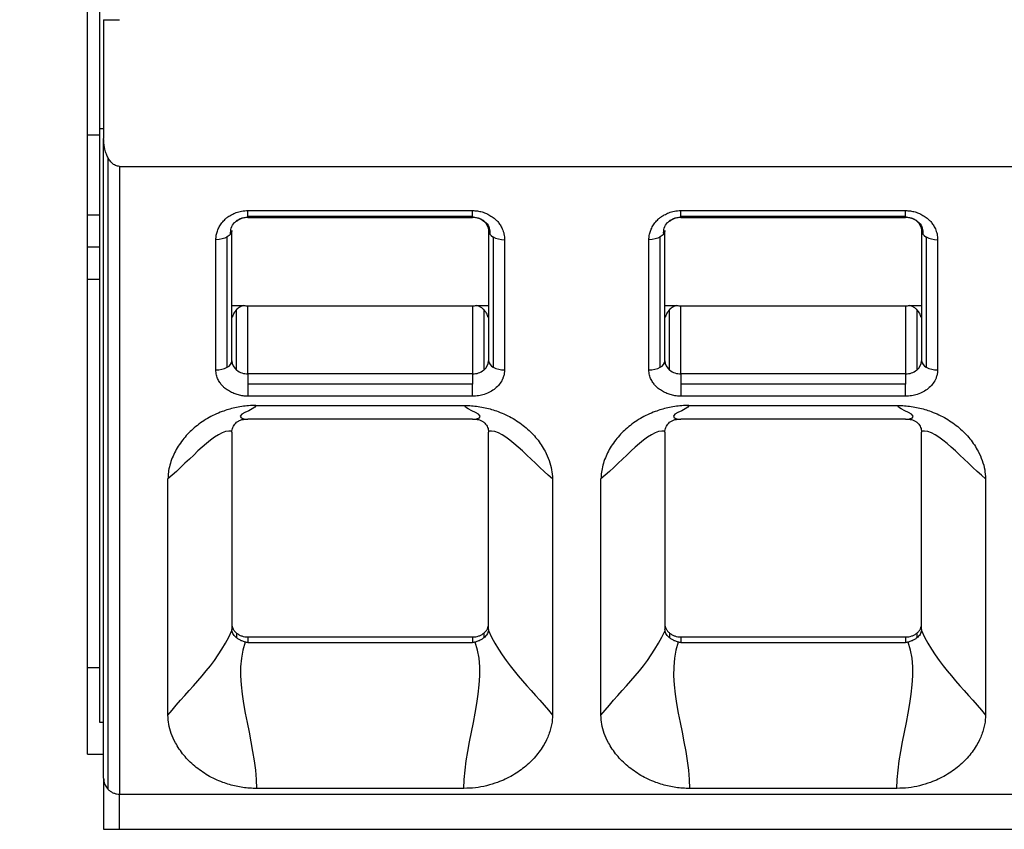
# Model space of a CAD drawing. Header units: millimetres. Extents: x 3 to 274, y 6 to 213.
# Tile 4 of 41: x 57.95 to 66.14, y 64.41 to 71.14. Entities that reach past the tile are written whole.
import ezdxf

# ---------------------------------------------------------------- set-up
doc = ezdxf.new("R2010")
doc.units = ezdxf.units.MM
doc.layers.add('DIMENSIONS', color=140, linetype='Continuous', lineweight=25)
doc.styles.add('SLDTEXTSTYLE0', font='TXT', dxfattribs={"width": 0.7})
doc.dimstyles.new('SLDDIMSTYLE0', dxfattribs={"dimtxt": 2.158008, "dimasz": 3.302, "dimexe": 0, "dimexo": 0.0625, "dimgap": 0.539502, "dimtad": 0, "dimtih": 1, "dimtoh": 1, "dimlfac": 1.5, "dimrnd": 1e-09, "dimzin": 12, "dimdsep": 46, "dimtxsty": 'SLDTEXTSTYLE0', "dimsah": 1, "dimcen": 0.09, "dimadec": 0, "dimazin": 3, "dimtfac": 1, "dimtofl": 0, "dimtmove": 0, "dimatfit": 3, "dimfxl": 1, "dimfrac": 2, "dimtolj": 1, "dimtzin": 12, "dimarcsym": 0})

# ---------------------------------------------------------------- blocks, each defined once
blk = doc.blocks.new('_D_1')
at = {"layer": 'DIMENSIONS', "transparency": 16777216}
for p, q in [((58.6481, 125.22), (45.3389, 125.22)), ((48.5139, 125.22), (48.5139, 99.9446)), ((45.3076, 96.0317), (44.5829, 96.0317)), ((44.5829, 96.0317), (44.5829, 92.6019)), ((51.7203, 96.0317), (52.445, 96.0317)), ((52.445, 96.0317), (52.445, 92.6019)), ((44.5829, 92.6019), (45.3076, 92.6019)), ((52.445, 92.6019), (51.7203, 92.6019)), ((48.5139, 64.4076), (48.5139, 92.1188)), ((57.3773, 64.4076), (45.3389, 64.4076))]:
    blk.add_line(p, q, dxfattribs=at)
for points in [[(48.5139, 125.22), (48.0059, 121.918), (49.0219, 121.918)], [(48.5139, 64.4076), (49.0219, 67.7096), (48.0059, 67.7096)]]:
    blk.add_solid(points, dxfattribs=at)
at = {"layer": 'DIMENSIONS', "transparency": 16777216, "char_height": 2.11667, "attachment_point": 1, "style": 'SLDTEXTSTYLE0'}
for s, insert in [('91.2', (45.3076, 99.2433)), ('3.59', (45.3076, 95.3304))]:
    blk.add_mtext(s, dxfattribs=dict(at, insert=insert))
blk = doc.blocks.new('_D_2')
at = {"layer": 'DIMENSIONS', "transparency": 16777216}
for p, q in [((62.2416, 125.22), (33.3389, 125.22)), ((36.5139, 125.22), (36.5139, 99.9446)), ((33.3076, 96.0317), (32.5829, 96.0317)), ((32.5829, 96.0317), (32.5829, 92.6019)), ((39.7203, 96.0317), (40.445, 96.0317)), ((40.445, 96.0317), (40.445, 92.6019)), ((32.5829, 92.6019), (33.3076, 92.6019)), ((40.445, 92.6019), (39.7203, 92.6019)), ((36.5139, 57.9676), (36.5139, 92.1188)), ((57.5106, 57.9676), (33.3389, 57.9676))]:
    blk.add_line(p, q, dxfattribs=at)
for points in [[(36.5139, 125.22), (36.0059, 121.918), (37.0219, 121.918)], [(36.5139, 57.9676), (37.0219, 61.2696), (36.0059, 61.2696)]]:
    blk.add_solid(points, dxfattribs=at)
at = {"layer": 'DIMENSIONS', "transparency": 16777216, "char_height": 2.11667, "attachment_point": 1, "style": 'SLDTEXTSTYLE0'}
for s, insert in [('100.9', (32.41, 99.2433)), ('3.97', (33.3076, 95.3304))]:
    blk.add_mtext(s, dxfattribs=dict(at, insert=insert))

msp = doc.modelspace()

# ---------------------------------------------------------------- linework, layer by layer
for p, q in [((58.5139, 70.1845), (58.5139, 81.3512)), ((58.6139, 71.3012), (58.6139, 70.2345)), ((58.6473, 71.141), (58.7806, 71.141)), ((58.6473, 71.141), (58.6473, 70.1534)), ((58.6473, 70.2345), (58.6139, 70.2345)), ((58.6139, 70.2345), (58.6139, 65.3012)), ((58.5139, 70.1845), (58.6139, 70.1845)), ((58.5139, 69.5179), (58.5139, 70.1845)), ((58.6473, 64.8343), (58.6473, 70.1534)), ((58.6863, 64.74), (58.6863, 69.9891)), ((58.7806, 69.921), (73.5806, 69.921)), ((58.7806, 69.921), (58.7806, 64.701)), ((58.5139, 69.5179), (58.6139, 69.5179)), ((58.5139, 69.2512), (58.5139, 69.5179)), ((59.8473, 69.5537), (61.7139, 69.5537)), ((59.8473, 69.5073), (61.7139, 69.5073)), ((59.8473, 69.4969), (61.7139, 69.4969)), ((63.4473, 69.5537), (65.3139, 69.5537)), ((63.4473, 69.5073), (65.3139, 69.5073)), ((63.4473, 69.4969), (65.3139, 69.4969)), ((59.6749, 68.2512), (59.6749, 69.3341)), ((59.7139, 68.3053), (59.7139, 69.3882)), ((61.8473, 69.3882), (61.8473, 68.3053)), ((61.8863, 69.3341), (61.8863, 68.2512)), ((63.2749, 68.2512), (63.2749, 69.3341)), ((63.3139, 68.3053), (63.3139, 69.3882)), ((65.4473, 69.3882), (65.4473, 68.3053)), ((65.4863, 69.3341), (65.4863, 68.2512)), ((59.5806, 68.2288), (59.5806, 69.3117)), ((61.9806, 69.3117), (61.9806, 68.2288)), ((63.1806, 68.2288), (63.1806, 69.3117)), ((65.5806, 69.3117), (65.5806, 68.2288)), ((58.5139, 69.2512), (58.6139, 69.2512)), ((58.5139, 68.9845), (58.5139, 69.2512)), ((58.5139, 68.9845), (58.6139, 68.9845)), ((58.5139, 65.7512), (58.5139, 68.9845)), ((59.7141, 68.765), (59.8125, 68.765)), ((59.8473, 68.196), (59.8473, 68.7612)), ((59.8473, 68.7612), (61.7139, 68.7612)), ((61.7139, 68.7612), (61.7139, 68.196)), ((61.7487, 68.765), (61.8472, 68.765)), ((63.3141, 68.765), (63.4125, 68.765)), ((63.4473, 68.196), (63.4473, 68.7612)), ((63.4473, 68.7612), (65.3139, 68.7612)), ((65.3139, 68.7612), (65.3139, 68.196)), ((65.3487, 68.765), (65.4472, 68.765)), ((59.753, 68.228), (59.753, 68.7306)), ((61.8082, 68.7306), (61.8082, 68.228)), ((63.353, 68.228), (63.353, 68.7306)), ((65.4082, 68.7306), (65.4082, 68.228)), ((59.8473, 68.196), (59.8473, 68.11)), ((61.7139, 68.196), (59.8473, 68.196)), ((61.7139, 68.196), (61.7139, 68.11)), ((63.4473, 68.196), (63.4473, 68.11)), ((65.3139, 68.196), (63.4473, 68.196)), ((65.3139, 68.196), (65.3139, 68.11)), ((61.7139, 68.11), (59.8473, 68.11)), ((61.7139, 68.0104), (61.7139, 68.11)), ((65.3139, 68.11), (63.4473, 68.11)), ((65.3139, 68.0104), (65.3139, 68.11)), ((61.7139, 68.0104), (59.8473, 68.0104)), ((65.3139, 68.0104), (63.4473, 68.0104)), ((59.9115, 67.9332), (61.6497, 67.9332)), ((63.5115, 67.9332), (65.2497, 67.9332)), ((61.714, 67.8194), (59.8473, 67.8194)), ((65.314, 67.8194), (63.4473, 67.8194)), ((59.7139, 67.7102), (59.7139, 66.0719)), ((61.8473, 66.0719), (61.8473, 67.7102)), ((63.3139, 67.7102), (63.3139, 66.0719)), ((65.4473, 66.0719), (65.4473, 67.7102)), ((59.1822, 65.358), (59.1822, 67.324)), ((62.379, 67.324), (62.379, 65.358)), ((62.7822, 65.358), (62.7822, 67.324)), ((65.979, 67.324), (65.979, 65.358)), ((59.7523, 66.0409), (59.7529, 66.0008)), ((59.8466, 66.0087), (61.7147, 66.0087)), ((59.8466, 66.0087), (59.8473, 65.9626)), ((61.7147, 66.0087), (61.714, 65.9626)), ((61.8089, 66.0409), (61.8083, 66.0008)), ((63.3523, 66.0409), (63.3529, 66.0008)), ((63.4466, 66.0087), (65.3147, 66.0087)), ((63.4466, 66.0087), (63.4473, 65.9626)), ((65.3147, 66.0087), (65.314, 65.9626)), ((65.4089, 66.0409), (65.4083, 66.0008)), ((59.8473, 65.9626), (61.714, 65.9626)), ((63.4473, 65.9626), (65.314, 65.9626)), ((58.6139, 65.7512), (58.5139, 65.7512)), ((58.5139, 65.0345), (58.5139, 65.7512)), ((58.6139, 65.3012), (58.6473, 65.3012)), ((58.5139, 65.0345), (58.6473, 65.0345)), ((58.6473, 64.8343), (58.6473, 64.4106)), ((58.7806, 64.701), (73.5806, 64.701)), ((58.7806, 64.4106), (58.7806, 64.701)), ((61.6431, 64.7491), (59.9181, 64.7491)), ((65.2431, 64.7491), (63.5181, 64.7491)), ((58.6473, 64.4106), (58.7806, 64.4106)), ((58.7806, 64.4106), (73.5806, 64.4106))]:
    msp.add_line(p, q)
for centre, radius, start, end in [((59.6476, 68.312), 0.0666, 294.13418, 354.19523), ((59.8144, 68.3076), 0.1005, 181.31937, 232.32855), ((61.7468, 68.3076), 0.1005, 307.67145, 358.68063), ((61.9136, 68.312), 0.0666, 185.805, 245.86655), ((63.2476, 68.312), 0.0666, 294.13418, 354.19523), ((63.4144, 68.3076), 0.1005, 181.31937, 232.32855), ((65.3468, 68.3076), 0.1005, 307.67145, 358.68063), ((65.5136, 68.312), 0.0666, 185.805, 245.86655), ((59.8454, 68.3454), 0.1494, 231.78828, 270.72717), ((61.7158, 68.3454), 0.1494, 269.27281, 308.21172), ((61.9767, 68.4221), 0.1934, 242.12554, 271.14544), ((63.4454, 68.3454), 0.1494, 231.78828, 270.72717), ((65.3158, 68.3454), 0.1494, 269.27281, 308.21172), ((65.5767, 68.4221), 0.1934, 242.12554, 271.14544)]:
    msp.add_arc(centre, radius, start, end)
for points, knots in [([(58.6863, 69.9891), (58.6806, 70.0003), (58.6683, 70.0243), (58.6574, 70.0618), (58.6491, 70.1054), (58.648, 70.1354), (58.6473, 70.1534)], [0, 0, 0, 0, 0.22097, 0.473429, 0.683054, 1, 1, 1, 1]), ([(58.7806, 69.921), (58.7747, 69.9214), (58.7627, 69.9221), (58.7453, 69.9283), (58.726, 69.9397), (58.705, 69.9597), (58.6929, 69.9787), (58.6863, 69.9891)], [0, 0, 0, 0, 0.146423, 0.294629, 0.448899, 0.697234, 1, 1, 1, 1]), ([(59.5806, 69.3117), (59.5812, 69.3239), (59.5824, 69.3483), (59.5922, 69.384), (59.6079, 69.4186), (59.6303, 69.4518), (59.6544, 69.4801), (59.682, 69.503), (59.7129, 69.5207), (59.7499, 69.5383), (59.7957, 69.5519), (59.8295, 69.5531), (59.8473, 69.5537)], [0, 0, 0, 0, 0.101441, 0.201688, 0.302837, 0.406929, 0.515838, 0.588527, 0.673038, 0.770946, 0.879373, 1, 1, 1, 1]), ([(59.746, 69.4625), (59.7501, 69.4661), (59.7611, 69.4758), (59.7847, 69.4877), (59.8148, 69.4975), (59.8365, 69.4988), (59.8473, 69.4994)], [0, 0, 0, 0, 0.166394, 0.451166, 0.727716, 1, 1, 1, 1]), ([(61.7139, 69.5537), (61.7275, 69.5532), (61.7547, 69.5521), (61.7944, 69.5431), (61.8326, 69.5288), (61.8691, 69.5084), (61.9002, 69.4862), (61.9254, 69.461), (61.9447, 69.4331), (61.9639, 69.3994), (61.9785, 69.3581), (61.9799, 69.3277), (61.9806, 69.3117)], [0, 0, 0, 0, 0.092388, 0.18424, 0.278325, 0.377228, 0.483178, 0.558238, 0.646245, 0.748634, 0.867343, 1, 1, 1, 1]), ([(61.7139, 69.4995), (61.7247, 69.4988), (61.7464, 69.4975), (61.7766, 69.4877), (61.8001, 69.476), (61.811, 69.4663), (61.815, 69.4628)], [0, 0, 0, 0, 0.273587, 0.551247, 0.837086, 1, 1, 1, 1]), ([(63.1806, 69.3117), (63.1812, 69.3238), (63.1824, 69.3479), (63.1922, 69.3834), (63.2079, 69.418), (63.2303, 69.4514), (63.2539, 69.4795), (63.2806, 69.502), (63.3102, 69.5191), (63.3467, 69.5372), (63.3934, 69.5517), (63.4287, 69.553), (63.4473, 69.5537)], [0, 0, 0, 0, 0.100243, 0.199917, 0.301092, 0.405749, 0.515683, 0.583547, 0.664928, 0.761212, 0.874096, 1, 1, 1, 1]), ([(63.346, 69.4625), (63.3501, 69.4661), (63.3611, 69.4758), (63.3847, 69.4877), (63.4148, 69.4975), (63.4365, 69.4988), (63.4473, 69.4994)], [0, 0, 0, 0, 0.166394, 0.451166, 0.727716, 1, 1, 1, 1]), ([(65.3139, 69.5537), (65.3275, 69.5532), (65.3547, 69.5521), (65.3944, 69.5431), (65.4326, 69.5288), (65.4691, 69.5084), (65.5002, 69.4862), (65.5254, 69.461), (65.5447, 69.4331), (65.5639, 69.3994), (65.5785, 69.3581), (65.5799, 69.3277), (65.5806, 69.3117)], [0, 0, 0, 0, 0.092388, 0.18424, 0.278325, 0.377228, 0.483178, 0.558238, 0.646245, 0.748634, 0.867343, 1, 1, 1, 1]), ([(65.3139, 69.4995), (65.3247, 69.4988), (65.3464, 69.4975), (65.3766, 69.4877), (65.4001, 69.476), (65.411, 69.4663), (65.415, 69.4628)], [0, 0, 0, 0, 0.273587, 0.551247, 0.837086, 1, 1, 1, 1]), ([(59.7034, 69.3587), (59.7032, 69.3752), (59.7028, 69.4078), (59.7232, 69.4446), (59.7426, 69.4599), (59.746, 69.4625)], [0, 0, 0, 0, 0.460466, 0.907014, 1, 1, 1, 1]), ([(61.815, 69.4628), (61.8184, 69.4601), (61.8379, 69.4446), (61.8586, 69.4078), (61.8578, 69.3752), (61.8575, 69.3586)], [0, 0, 0, 0, 0.095946, 0.541393, 1, 1, 1, 1]), ([(63.3034, 69.3587), (63.3032, 69.3752), (63.3028, 69.4078), (63.3232, 69.4446), (63.3426, 69.4599), (63.346, 69.4625)], [0, 0, 0, 0, 0.460466, 0.907014, 1, 1, 1, 1]), ([(65.415, 69.4628), (65.4184, 69.4601), (65.4379, 69.4446), (65.4586, 69.4078), (65.4578, 69.3752), (65.4575, 69.3586)], [0, 0, 0, 0, 0.095946, 0.541393, 1, 1, 1, 1]), ([(59.7035, 69.3586), (59.6999, 69.3542), (59.6924, 69.3452), (59.6808, 69.3378), (59.6749, 69.3341)], [0, 0, 0, 0, 0.4944341, 1, 1, 1, 1]), ([(59.7139, 69.3882), (59.7133, 69.3832), (59.7122, 69.3733), (59.7078, 69.3632), (59.7036, 69.3587), (59.7035, 69.3586)], [0, 0, 0, 0, 0.494555, 0.989111, 1, 1, 1, 1]), ([(63.3035, 69.3586), (63.2999, 69.3542), (63.2924, 69.3452), (63.2808, 69.3378), (63.2749, 69.3341)], [0, 0, 0, 0, 0.494434, 1, 1, 1, 1]), ([(63.3139, 69.3882), (63.3133, 69.3832), (63.3122, 69.3733), (63.3078, 69.3632), (63.3036, 69.3587), (63.3035, 69.3586)], [0, 0, 0, 0, 0.494555, 0.989111, 1, 1, 1, 1]), ([(59.8125, 68.765), (59.8068, 68.7632), (59.7941, 68.7592), (59.7792, 68.7514), (59.7648, 68.7417), (59.7571, 68.7345), (59.753, 68.7306)], [0, 0, 0, 0, 0.191896, 0.419419, 0.687737, 1, 1, 1, 1]), ([(59.8125, 68.765), (59.8182, 68.7639), (59.8297, 68.7617), (59.8414, 68.7614), (59.8473, 68.7612)], [0, 0, 0, 0, 0.500001, 1, 1, 1, 1]), ([(61.7139, 68.7612), (61.7198, 68.7614), (61.7316, 68.7617), (61.743, 68.7639), (61.7487, 68.765)], [0, 0, 0, 0, 0.4999995, 1, 1, 1, 1]), ([(61.8082, 68.7306), (61.8027, 68.7356), (61.7927, 68.7447), (61.7737, 68.7567), (61.7564, 68.7625), (61.7487, 68.765)], [0, 0, 0, 0, 0.40661, 0.736708, 1, 1, 1, 1]), ([(63.4125, 68.765), (63.4068, 68.7632), (63.3941, 68.7592), (63.3792, 68.7514), (63.3648, 68.7417), (63.3571, 68.7345), (63.353, 68.7306)], [0, 0, 0, 0, 0.191896, 0.419419, 0.687737, 1, 1, 1, 1]), ([(63.4125, 68.765), (63.4182, 68.7639), (63.4297, 68.7617), (63.4414, 68.7614), (63.4473, 68.7612)], [0, 0, 0, 0, 0.500001, 1, 1, 1, 1]), ([(65.3139, 68.7612), (65.3198, 68.7614), (65.3316, 68.7617), (65.343, 68.7639), (65.3487, 68.765)], [0, 0, 0, 0, 0.499999, 1, 1, 1, 1]), ([(65.4082, 68.7306), (65.4027, 68.7356), (65.3927, 68.7447), (65.3737, 68.7567), (65.3564, 68.7625), (65.3487, 68.765)], [0, 0, 0, 0, 0.40661, 0.736708, 1, 1, 1, 1]), ([(59.753, 68.7306), (59.7485, 68.7257), (59.7393, 68.7156), (59.7294, 68.6996), (59.7215, 68.6823), (59.7184, 68.6703), (59.7169, 68.6641)], [0, 0, 0, 0, 0.223835, 0.464554, 0.72304, 1, 1, 1, 1]), ([(61.8444, 68.6641), (61.8412, 68.6761), (61.8352, 68.6986), (61.8168, 68.7204), (61.8082, 68.7306)], [0, 0, 0, 0, 0.535502, 1, 1, 1, 1]), ([(63.353, 68.7306), (63.3485, 68.7257), (63.3393, 68.7156), (63.3294, 68.6996), (63.3215, 68.6823), (63.3184, 68.6703), (63.3169, 68.6641)], [0, 0, 0, 0, 0.223835, 0.464554, 0.72304, 1, 1, 1, 1]), ([(65.4444, 68.6641), (65.4412, 68.6761), (65.4352, 68.6986), (65.4168, 68.7204), (65.4082, 68.7306)], [0, 0, 0, 0, 0.5355023, 1, 1, 1, 1]), ([(59.8473, 68.0104), (59.8338, 68.0108), (59.807, 68.0118), (59.7675, 68.0199), (59.7294, 68.0328), (59.6928, 68.0511), (59.6615, 68.071), (59.6363, 68.0935), (59.617, 68.1188), (59.5976, 68.1492), (59.5827, 68.1867), (59.5813, 68.2142), (59.5806, 68.2288)], [0, 0, 0, 0, 0.096528, 0.192405, 0.290036, 0.391704, 0.499434, 0.572292, 0.658525, 0.759635, 0.872818, 1, 1, 1, 1]), ([(61.9806, 68.2288), (61.9802, 68.2198), (61.9794, 68.2016), (61.9728, 68.1746), (61.9552, 68.1289), (61.918, 68.0829), (61.8618, 68.0451), (61.8146, 68.0251), (61.7645, 68.0124), (61.7309, 68.011), (61.7139, 68.0104)], [0, 0, 0, 0, 0.079119, 0.158855, 0.240435, 0.499353, 0.626497, 0.759651, 0.878356, 1, 1, 1, 1]), ([(63.4473, 68.0104), (63.4338, 68.0108), (63.407, 68.0118), (63.3675, 68.0199), (63.3294, 68.0328), (63.2928, 68.0511), (63.2615, 68.071), (63.2363, 68.0935), (63.217, 68.1188), (63.1976, 68.1492), (63.1827, 68.1867), (63.1813, 68.2142), (63.1806, 68.2288)], [0, 0, 0, 0, 0.096528, 0.192405, 0.290036, 0.391704, 0.499434, 0.572292, 0.658525, 0.759635, 0.872818, 1, 1, 1, 1]), ([(65.5806, 68.2288), (65.5802, 68.2198), (65.5794, 68.2016), (65.5728, 68.1746), (65.5552, 68.1289), (65.518, 68.0829), (65.4618, 68.0451), (65.4146, 68.0251), (65.3645, 68.0124), (65.3309, 68.011), (65.3139, 68.0104)], [0, 0, 0, 0, 0.079119, 0.158855, 0.240435, 0.499353, 0.626497, 0.759651, 0.878356, 1, 1, 1, 1]), ([(59.9115, 67.9332), (59.892, 67.9327), (59.853, 67.9318), (59.7951, 67.925), (59.7387, 67.9145), (59.6845, 67.9004), (59.6059, 67.8742), (59.5068, 67.8272), (59.3995, 67.7507), (59.3097, 67.6586), (59.2521, 67.5726), (59.2166, 67.497), (59.197, 67.4387), (59.1843, 67.38), (59.1829, 67.3421), (59.1822, 67.324)], [0, 0, 0, 0, 0.051024, 0.102089, 0.152657, 0.202254, 0.250484, 0.374538, 0.499784, 0.620003, 0.749585, 0.810658, 0.878547, 0.94213, 1, 1, 1, 1]), ([(61.6497, 67.9332), (61.6686, 67.9328), (61.7063, 67.932), (61.7626, 67.9256), (61.8185, 67.9155), (61.8739, 67.9012), (61.9541, 67.8744), (62.0547, 67.8271), (62.163, 67.7497), (62.253, 67.6574), (62.3144, 67.5642), (62.3532, 67.4772), (62.3749, 67.4004), (62.3776, 67.3492), (62.379, 67.324)], [0, 0, 0, 0, 0.049326, 0.09866, 0.148383, 0.198865, 0.25046, 0.374632, 0.500154, 0.62433, 0.74977, 0.836608, 0.919491, 1, 1, 1, 1]), ([(63.5115, 67.9332), (63.492, 67.9327), (63.453, 67.9318), (63.3951, 67.925), (63.3387, 67.9145), (63.2845, 67.9004), (63.2059, 67.8742), (63.1068, 67.8272), (62.9995, 67.7507), (62.9097, 67.6586), (62.8521, 67.5726), (62.8166, 67.497), (62.797, 67.4387), (62.7843, 67.38), (62.7829, 67.3421), (62.7822, 67.324)], [0, 0, 0, 0, 0.051024, 0.102089, 0.152657, 0.202254, 0.250484, 0.374538, 0.499784, 0.620003, 0.749585, 0.810658, 0.878547, 0.94213, 1, 1, 1, 1]), ([(65.2497, 67.9332), (65.2686, 67.9328), (65.3063, 67.932), (65.3626, 67.9256), (65.4185, 67.9155), (65.4739, 67.9012), (65.5541, 67.8744), (65.6547, 67.8271), (65.763, 67.7497), (65.853, 67.6574), (65.9144, 67.5642), (65.9532, 67.4772), (65.9749, 67.4004), (65.9776, 67.3492), (65.979, 67.324)], [0, 0, 0, 0, 0.049326, 0.09866, 0.148383, 0.198865, 0.25046, 0.374632, 0.500154, 0.62433, 0.74977, 0.836608, 0.919491, 1, 1, 1, 1]), ([(59.7144, 67.7197), (59.7154, 67.7267), (59.7174, 67.7408), (59.7256, 67.7607), (59.7371, 67.779), (59.7477, 67.7888), (59.7529, 67.7937)], [0, 0, 0, 0, 0.250754, 0.501502, 0.751829, 1, 1, 1, 1]), ([(59.7529, 67.7937), (59.7593, 67.7983), (59.7724, 67.8077), (59.7961, 67.8167), (59.8134, 67.8183), (59.8221, 67.8191)], [0, 0, 0, 0, 0.320729, 0.656608, 1, 1, 1, 1]), ([(59.8221, 67.8191), (59.8262, 67.8192), (59.8345, 67.8193), (59.843, 67.8194), (59.8473, 67.8194)], [0, 0, 0, 0, 0.504061, 1, 1, 1, 1]), ([(61.714, 67.8194), (61.7182, 67.8194), (61.7267, 67.8193), (61.735, 67.8192), (61.7392, 67.8191)], [0, 0, 0, 0, 0.495939, 1, 1, 1, 1]), ([(61.7392, 67.8191), (61.7479, 67.8183), (61.7651, 67.8167), (61.7888, 67.8077), (61.8019, 67.7983), (61.8083, 67.7937)], [0, 0, 0, 0, 0.343392, 0.679271, 1, 1, 1, 1]), ([(61.8083, 67.7937), (61.8136, 67.7888), (61.8241, 67.779), (61.8356, 67.7607), (61.8438, 67.7408), (61.8458, 67.7267), (61.8468, 67.7197)], [0, 0, 0, 0, 0.248171, 0.498498, 0.749246, 1, 1, 1, 1]), ([(63.3144, 67.7197), (63.3154, 67.7267), (63.3174, 67.7408), (63.3256, 67.7607), (63.3371, 67.779), (63.3477, 67.7888), (63.3529, 67.7937)], [0, 0, 0, 0, 0.250754, 0.501502, 0.751829, 1, 1, 1, 1]), ([(63.3529, 67.7937), (63.3593, 67.7983), (63.3724, 67.8077), (63.3961, 67.8167), (63.4134, 67.8183), (63.4221, 67.8191)], [0, 0, 0, 0, 0.3207286, 0.6566077, 1, 1, 1, 1]), ([(63.4221, 67.8191), (63.4262, 67.8192), (63.4345, 67.8193), (63.443, 67.8194), (63.4473, 67.8194)], [0, 0, 0, 0, 0.504061, 1, 1, 1, 1]), ([(65.314, 67.8194), (65.3182, 67.8194), (65.3267, 67.8193), (65.335, 67.8192), (65.3392, 67.8191)], [0, 0, 0, 0, 0.495939, 1, 1, 1, 1]), ([(65.3392, 67.8191), (65.3479, 67.8183), (65.3651, 67.8167), (65.3888, 67.8077), (65.4019, 67.7983), (65.4083, 67.7937)], [0, 0, 0, 0, 0.343392, 0.679271, 1, 1, 1, 1]), ([(65.4083, 67.7937), (65.4136, 67.7888), (65.4241, 67.779), (65.4356, 67.7607), (65.4438, 67.7408), (65.4458, 67.7267), (65.4468, 67.7197)], [0, 0, 0, 0, 0.248171, 0.498498, 0.749246, 1, 1, 1, 1]), ([(59.7132, 66.1187), (59.7137, 66.1114), (59.7145, 66.0969), (59.7222, 66.0762), (59.7345, 66.0571), (59.7463, 66.0464), (59.7523, 66.0409)], [0, 0, 0, 0, 0.255088, 0.499996, 0.744907, 1, 1, 1, 1]), ([(59.7529, 66.0008), (59.7478, 66.0052), (59.7376, 66.0143), (59.7261, 66.0296), (59.7177, 66.0457), (59.7156, 66.0569), (59.7145, 66.0625)], [0, 0, 0, 0, 0.242318, 0.491249, 0.744344, 1, 1, 1, 1]), ([(61.8467, 66.0625), (61.8457, 66.0569), (61.8435, 66.0457), (61.8351, 66.0296), (61.8237, 66.0143), (61.8134, 66.0052), (61.8083, 66.0008)], [0, 0, 0, 0, 0.255656, 0.508751, 0.757682, 1, 1, 1, 1]), ([(61.8089, 66.0409), (61.8149, 66.0464), (61.8267, 66.0571), (61.839, 66.0762), (61.8467, 66.0969), (61.8476, 66.1114), (61.848, 66.1187)], [0, 0, 0, 0, 0.255093, 0.500004, 0.744912, 1, 1, 1, 1]), ([(63.3132, 66.1187), (63.3137, 66.1114), (63.3145, 66.0969), (63.3222, 66.0762), (63.3345, 66.0571), (63.3463, 66.0464), (63.3523, 66.0409)], [0, 0, 0, 0, 0.255088, 0.499996, 0.744907, 1, 1, 1, 1]), ([(63.3529, 66.0008), (63.3478, 66.0052), (63.3376, 66.0143), (63.3261, 66.0296), (63.3177, 66.0457), (63.3156, 66.0569), (63.3145, 66.0625)], [0, 0, 0, 0, 0.242318, 0.491249, 0.744344, 1, 1, 1, 1]), ([(65.4467, 66.0625), (65.4457, 66.0569), (65.4435, 66.0457), (65.4351, 66.0296), (65.4237, 66.0143), (65.4134, 66.0052), (65.4083, 66.0008)], [0, 0, 0, 0, 0.255656, 0.508751, 0.757682, 1, 1, 1, 1]), ([(65.4089, 66.0409), (65.4149, 66.0464), (65.4267, 66.0571), (65.439, 66.0762), (65.4467, 66.0969), (65.4476, 66.1114), (65.448, 66.1187)], [0, 0, 0, 0, 0.2550934, 0.5000039, 0.7449124, 1, 1, 1, 1]), ([(59.7523, 66.0409), (59.7589, 66.036), (59.7719, 66.0263), (59.7951, 66.0161), (59.8201, 66.0098), (59.8376, 66.009), (59.8466, 66.0087)], [0, 0, 0, 0, 0.255089, 0.499999, 0.744909, 1, 1, 1, 1]), ([(59.8239, 65.9658), (59.8149, 65.9686), (59.7972, 65.9742), (59.7728, 65.9862), (59.7594, 65.996), (59.7529, 66.0008)], [0, 0, 0, 0, 0.345287, 0.681411, 1, 1, 1, 1]), ([(61.7147, 66.0087), (61.7236, 66.009), (61.7411, 66.0098), (61.7662, 66.0161), (61.7893, 66.0263), (61.8023, 66.036), (61.8089, 66.0409)], [0, 0, 0, 0, 0.255091, 0.500001, 0.744911, 1, 1, 1, 1]), ([(61.8083, 66.0008), (61.8018, 65.996), (61.7884, 65.9862), (61.764, 65.9742), (61.7463, 65.9686), (61.7373, 65.9658)], [0, 0, 0, 0, 0.318589, 0.654713, 1, 1, 1, 1]), ([(63.3523, 66.0409), (63.3589, 66.036), (63.3719, 66.0263), (63.3951, 66.0161), (63.4201, 66.0098), (63.4376, 66.009), (63.4466, 66.0087)], [0, 0, 0, 0, 0.2550893, 0.4999991, 0.7449093, 1, 1, 1, 1]), ([(63.4239, 65.9658), (63.4149, 65.9686), (63.3972, 65.9742), (63.3728, 65.9862), (63.3594, 65.996), (63.3529, 66.0008)], [0, 0, 0, 0, 0.345287, 0.681411, 1, 1, 1, 1]), ([(65.3147, 66.0087), (65.3236, 66.009), (65.3411, 66.0098), (65.3662, 66.0161), (65.3893, 66.0263), (65.4023, 66.036), (65.4089, 66.0409)], [0, 0, 0, 0, 0.255091, 0.500001, 0.744911, 1, 1, 1, 1]), ([(65.4083, 66.0008), (65.4018, 65.996), (65.3884, 65.9862), (65.364, 65.9742), (65.3463, 65.9686), (65.3373, 65.9658)], [0, 0, 0, 0, 0.318589, 0.654713, 1, 1, 1, 1]), ([(59.8473, 65.9626), (59.8434, 65.9628), (59.8355, 65.963), (59.8278, 65.9649), (59.8239, 65.9658)], [0, 0, 0, 0, 0.496093, 1, 1, 1, 1]), ([(61.7373, 65.9658), (61.7334, 65.9649), (61.7258, 65.963), (61.7179, 65.9628), (61.714, 65.9626)], [0, 0, 0, 0, 0.503907, 1, 1, 1, 1]), ([(63.4473, 65.9626), (63.4434, 65.9628), (63.4355, 65.963), (63.4278, 65.9649), (63.4239, 65.9658)], [0, 0, 0, 0, 0.496093, 1, 1, 1, 1]), ([(65.3373, 65.9658), (65.3334, 65.9649), (65.3258, 65.963), (65.3179, 65.9628), (65.314, 65.9626)], [0, 0, 0, 0, 0.503907, 1, 1, 1, 1]), ([(59.9181, 64.7491), (59.8992, 64.7495), (59.8613, 64.7502), (59.8047, 64.7566), (59.7486, 64.7667), (59.6929, 64.7809), (59.6123, 64.8076), (59.511, 64.8547), (59.4016, 64.9319), (59.3102, 65.0239), (59.2478, 65.1172), (59.2085, 65.2043), (59.1864, 65.2813), (59.1836, 65.3327), (59.1822, 65.358)], [0, 0, 0, 0, 0.0493098, 0.0986472, 0.1483855, 0.1988894, 0.250507, 0.3746724, 0.5002562, 0.6245559, 0.7498161, 0.8366549, 0.9195094, 1, 1, 1, 1]), ([(62.379, 65.358), (62.3785, 65.3429), (62.3775, 65.3125), (62.3697, 65.2669), (62.3572, 65.2209), (62.3395, 65.1747), (62.3071, 65.1078), (62.2509, 65.0238), (62.1598, 64.932), (62.0502, 64.8547), (61.9378, 64.8024), (61.8324, 64.7701), (61.7383, 64.7523), (61.6748, 64.7502), (61.6431, 64.7491)], [0, 0, 0, 0, 0.0479861, 0.0966651, 0.1464081, 0.1975634, 0.2504513, 0.3752244, 0.5002493, 0.6250051, 0.7495974, 0.8347299, 0.9176313, 1, 1, 1, 1]), ([(63.5181, 64.7491), (63.4992, 64.7495), (63.4613, 64.7502), (63.4047, 64.7566), (63.3486, 64.7667), (63.2929, 64.7809), (63.2123, 64.8076), (63.111, 64.8547), (63.0016, 64.9319), (62.9102, 65.0239), (62.8478, 65.1172), (62.8085, 65.2043), (62.7864, 65.2813), (62.7836, 65.3327), (62.7822, 65.358)], [0, 0, 0, 0, 0.04931, 0.098647, 0.148386, 0.198889, 0.250507, 0.374672, 0.500256, 0.624556, 0.749816, 0.836655, 0.919509, 1, 1, 1, 1]), ([(65.979, 65.358), (65.9785, 65.3429), (65.9775, 65.3125), (65.9697, 65.2669), (65.9572, 65.2209), (65.9395, 65.1747), (65.9071, 65.1078), (65.8509, 65.0238), (65.7598, 64.932), (65.6502, 64.8547), (65.5378, 64.8024), (65.4324, 64.7701), (65.3383, 64.7523), (65.2748, 64.7502), (65.2431, 64.7491)], [0, 0, 0, 0, 0.047986, 0.096665, 0.146408, 0.197563, 0.250451, 0.375224, 0.500249, 0.625005, 0.749597, 0.83473, 0.917631, 1, 1, 1, 1]), ([(58.6473, 64.8343), (58.6478, 64.8256), (58.6487, 64.8091), (58.6556, 64.7865), (58.6648, 64.7676), (58.675, 64.7523), (58.6828, 64.7439), (58.6863, 64.74)], [0, 0, 0, 0, 0.255228, 0.482769, 0.682677, 0.855038, 1, 1, 1, 1]), ([(58.6863, 64.74), (58.6931, 64.734), (58.7063, 64.7223), (58.7302, 64.7101), (58.7551, 64.7024), (58.7722, 64.7014), (58.7806, 64.701)], [0, 0, 0, 0, 0.267445, 0.522004, 0.765496, 1, 1, 1, 1])]:
    msp.add_open_spline(points, degree=3, knots=knots)
for points in [[(59.753, 69.4663), (59.7777, 69.4867), (59.8124, 69.4988), (59.8473, 69.4986)], [(59.8473, 69.5073), (59.8473, 69.5169), (59.8473, 69.5332), (59.8473, 69.5537)], [(59.8473, 69.4986), (59.8473, 69.4945), (59.8473, 69.4975), (59.8473, 69.5072)], [(61.7139, 69.5073), (61.7139, 69.5169), (61.7139, 69.5332), (61.7139, 69.5537)], [(61.7139, 69.5073), (61.7139, 69.4976), (61.7139, 69.4946), (61.7139, 69.4987)], [(61.7139, 69.4987), (61.7489, 69.4987), (61.7835, 69.4868), (61.8082, 69.4663)], [(63.353, 69.4663), (63.3777, 69.4867), (63.4124, 69.4988), (63.4473, 69.4986)], [(63.4473, 69.5073), (63.4473, 69.5169), (63.4473, 69.5332), (63.4473, 69.5537)], [(63.4473, 69.4986), (63.4473, 69.4945), (63.4473, 69.4975), (63.4473, 69.5072)], [(65.3139, 69.5073), (65.3139, 69.5169), (65.3139, 69.5332), (65.3139, 69.5537)], [(65.3139, 69.5073), (65.3139, 69.4976), (65.3139, 69.4946), (65.3139, 69.4987)], [(65.3139, 69.4987), (65.3489, 69.4987), (65.3835, 69.4868), (65.4082, 69.4663)], [(61.8082, 69.4663), (61.8329, 69.4459), (61.8471, 69.4171), (61.8471, 69.3882)], [(65.4082, 69.4663), (65.4329, 69.4459), (65.4471, 69.4171), (65.4471, 69.3882)], [(59.6749, 69.3341), (59.6503, 69.32), (59.6155, 69.3117), (59.5806, 69.3117)], [(61.8471, 69.3882), (61.847, 69.3682), (61.8614, 69.3482), (61.8861, 69.334)], [(61.8863, 69.3341), (61.911, 69.32), (61.9457, 69.3117), (61.9806, 69.3117)], [(63.2749, 69.3341), (63.2503, 69.32), (63.2155, 69.3117), (63.1806, 69.3117)], [(65.4471, 69.3882), (65.447, 69.3682), (65.4614, 69.3482), (65.4861, 69.334)], [(65.4863, 69.3341), (65.511, 69.32), (65.5457, 69.3117), (65.5806, 69.3117)], [(59.5806, 68.2288), (59.612, 68.2288), (59.6488, 68.2362), (59.6749, 68.2512)], [(63.1806, 68.2288), (63.212, 68.2288), (63.2488, 68.2362), (63.2749, 68.2512)], [(59.8473, 68.11), (59.8473, 68.0737), (59.8473, 68.0361), (59.8473, 68.0104)], [(63.4473, 68.11), (63.4473, 68.0737), (63.4473, 68.0361), (63.4473, 68.0104)], [(59.9115, 67.9332), (59.9197, 67.8965), (59.6957, 67.8516), (59.8221, 67.8191)], [(61.7392, 67.8191), (61.8655, 67.8516), (61.6415, 67.8965), (61.6497, 67.9332)], [(63.5115, 67.9332), (63.5197, 67.8965), (63.2957, 67.8516), (63.4221, 67.8191)], [(65.3392, 67.8191), (65.4655, 67.8516), (65.2415, 67.8965), (65.2497, 67.9332)], [(59.7144, 67.7197), (59.5825, 67.744), (59.3648, 67.4737), (59.1822, 67.324)], [(59.7139, 67.7102), (59.7139, 67.7133), (59.7141, 67.7165), (59.7144, 67.7197)], [(62.379, 67.324), (62.1964, 67.4737), (61.9787, 67.744), (61.8468, 67.7197)], [(61.8468, 67.7197), (61.8471, 67.7165), (61.8473, 67.7133), (61.8473, 67.7102)], [(63.3144, 67.7197), (63.1825, 67.744), (62.9648, 67.4737), (62.7822, 67.324)], [(63.3139, 67.7102), (63.3139, 67.7133), (63.3141, 67.7165), (63.3144, 67.7197)], [(65.979, 67.324), (65.7964, 67.4737), (65.5787, 67.744), (65.4468, 67.7197)], [(65.4468, 67.7197), (65.4471, 67.7165), (65.4473, 67.7133), (65.4473, 67.7102)], [(59.1822, 65.358), (59.3637, 65.587), (59.5807, 65.7644), (59.7145, 66.0625)], [(59.7145, 66.0625), (59.7141, 66.0656), (59.7139, 66.0687), (59.7139, 66.0719)], [(61.8473, 66.0719), (61.8473, 66.0687), (61.8471, 66.0656), (61.8467, 66.0625)], [(61.8467, 66.0625), (61.9805, 65.7644), (62.1975, 65.587), (62.379, 65.358)], [(62.7822, 65.358), (62.9637, 65.587), (63.1807, 65.7644), (63.3145, 66.0625)], [(63.3145, 66.0625), (63.3141, 66.0656), (63.3139, 66.0687), (63.3139, 66.0719)], [(65.4473, 66.0719), (65.4473, 66.0687), (65.4471, 66.0656), (65.4467, 66.0625)], [(65.4467, 66.0625), (65.5805, 65.7644), (65.7975, 65.587), (65.979, 65.358)], [(59.8239, 65.9658), (59.6997, 65.6226), (59.9191, 65.1417), (59.9181, 64.7491)], [(61.6431, 64.7491), (61.6422, 65.1417), (61.8616, 65.6226), (61.7373, 65.9658)], [(63.4239, 65.9658), (63.2997, 65.6226), (63.5191, 65.1417), (63.5181, 64.7491)], [(65.2431, 64.7491), (65.2422, 65.1417), (65.4616, 65.6226), (65.3373, 65.9658)]]:
    msp.add_open_spline(points, degree=3)

# ---------------------------------------------------------------- dimensions: what is measured, and where the dimension line sits
at = {"layer": 'DIMENSIONS'}
for base, p1, p2, picture, middle in [((36.5139, 125.22), (58.7806, 57.9676), (63.5116, 125.22), '_D_2', (36.5139, 96.0317)), ((48.5139, 64.4076), (59.9181, 125.22), (58.6473, 64.4076), '_D_1', (48.5139, 96.0317))]:
    dim = msp.add_linear_dim(base=base, p1=p1, p2=p2, angle=90, dimstyle='SLDDIMSTYLE0', dxfattribs=at)
    dim.commit()
    dim.dimension.update_dxf_attribs({"geometry": picture, "text_midpoint": middle, "dimtype": 160})

doc.saveas('drawing.dxf')
